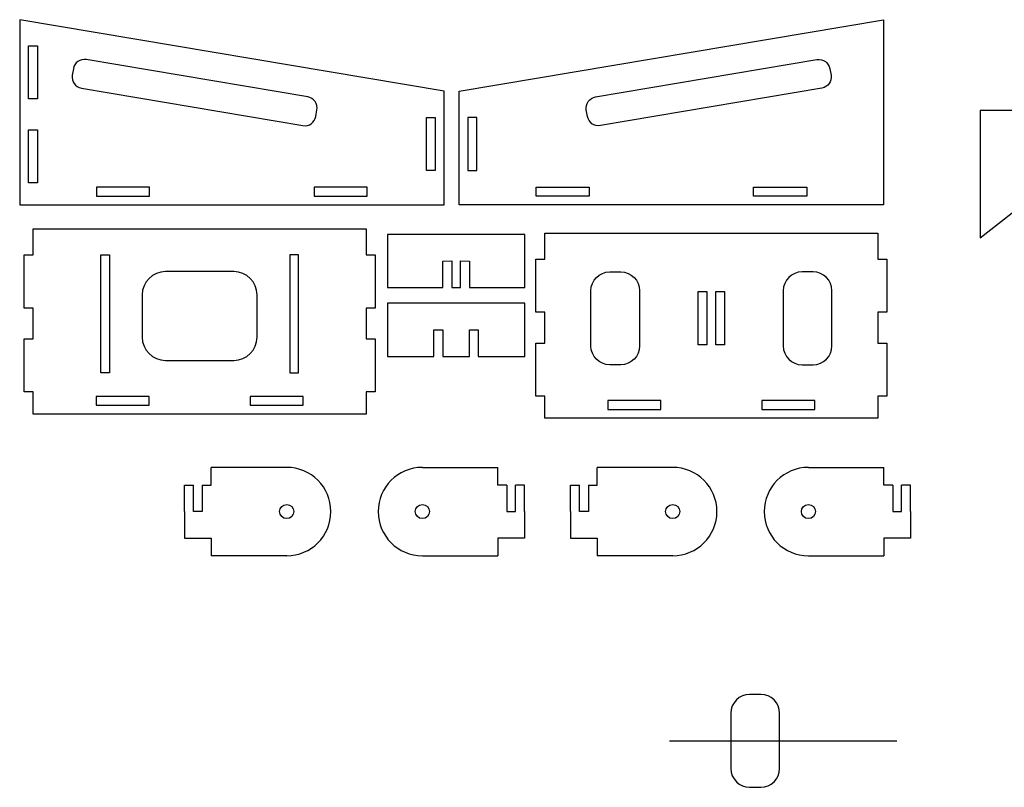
# Model space of a CAD drawing. Header units: centimetres. Extents: x -61 to 156, y -60 to 87.
# Tile 1 of 7: x -61 to -33, y -29 to -7. Entities that reach past the tile are written whole.
import ezdxf

# ---------------------------------------------------------------- set-up
doc = ezdxf.new("R2010")
doc.units = ezdxf.units.CM
doc.header["$MEASUREMENT"] = 0
doc.layers.get('0').update_dxf_attribs({"linetype": 'CONTINUOUS'})
doc.layers.add('CAMADA_1', color=7, linetype='CONTINUOUS')

msp = doc.modelspace()

# ---------------------------------------------------------------- linework, layer by layer
at = {"color": 2}
msp.add_line((-42.449, -27.497), (-36.023, -27.497), dxfattribs=at)
at = {"layer": 'CAMADA_1', "color": 7}
for p, q in [((-53.273, -19.763), (-55.409, -19.763)), ((-49.436, -19.763), (-47.301, -19.763)), ((-42.359, -19.763), (-44.494, -19.763)), ((-38.522, -19.763), (-36.387, -19.763)), ((-55.909, -21.013), (-55.909, -20.263)), ((-55.659, -20.263), (-55.659, -21.013)), ((-47.051, -20.263), (-47.051, -21.013)), ((-46.801, -21.013), (-46.801, -20.263)), ((-44.994, -21.013), (-44.994, -20.263)), ((-44.744, -20.263), (-44.744, -21.013)), ((-36.137, -20.263), (-36.137, -21.013)), ((-35.887, -21.013), (-35.887, -20.263)), ((-55.659, -21.013), (-55.909, -21.013)), ((-47.051, -21.013), (-46.801, -21.013)), ((-44.744, -21.013), (-44.994, -21.013)), ((-36.137, -21.013), (-35.887, -21.013)), ((-53.273, -22.263), (-55.409, -22.263)), ((-49.436, -22.263), (-47.301, -22.263)), ((-42.359, -22.263), (-44.494, -22.263)), ((-38.522, -22.263), (-36.387, -22.263))]:
    msp.add_line(p, q, dxfattribs=at)
for points in [[(-60.321, -9.345), (-60.571, -9.345), (-60.571, -7.845), (-60.321, -7.845), (-60.321, -9.345)], [(-49.071, -11.371), (-49.321, -11.371), (-49.321, -9.871), (-49.071, -9.871), (-49.071, -11.371)], [(-48.147, -11.371), (-47.897, -11.371), (-47.897, -9.871), (-48.147, -9.871), (-48.147, -11.371)], [(-60.321, -11.717), (-60.571, -11.717), (-60.571, -10.217), (-60.321, -10.217), (-60.321, -11.717)], [(-46.543, -13.176), (-48.483, -13.176), (-50.423, -13.176), (-50.423, -14.679), (-48.858, -14.679), (-48.858, -13.928), (-48.608, -13.926), (-48.608, -14.679), (-48.483, -14.679), (-48.358, -14.679), (-48.358, -13.926), (-48.108, -13.928), (-48.108, -14.679), (-46.543, -14.679)], [(-58.281, -17.091), (-58.531, -17.091), (-58.531, -13.757), (-58.281, -13.757), (-58.281, -17.091)], [(-53.186, -17.091), (-52.936, -17.091), (-52.936, -13.757), (-53.186, -13.757), (-53.186, -17.091)], [(-41.64, -14.794), (-41.39, -14.794), (-41.39, -16.297), (-41.64, -16.297)], [(-41.14, -14.794), (-40.89, -14.794), (-40.89, -16.297), (-41.14, -16.297)], [(-49.108, -15.874), (-48.858, -15.875), (-48.858, -16.627), (-48.108, -16.627), (-48.108, -15.874), (-47.858, -15.875), (-47.858, -16.627), (-46.543, -16.627), (-46.543, -15.124), (-48.483, -15.124), (-50.423, -15.124), (-50.423, -16.627), (-49.108, -16.627)]]:
    msp.add_lwpolyline(points, close=True, dxfattribs=at)
for centre in [(-53.273, -21.013), (-49.436, -21.013), (-42.359, -21.013), (-38.522, -21.013)]:
    msp.add_circle(centre, 0.2, dxfattribs=at)
for centre, start, end in [((-53.273, -21.013), 270, 90), ((-49.436, -21.013), 90, 270), ((-42.359, -21.013), 270, 90), ((-38.522, -21.013), 90, 270)]:
    msp.add_arc(centre, 1.25, start, end, dxfattribs=at)
for points, knots in [([(-60.821, -7.104), (-60.821, -7.104), (-48.821, -9.128), (-48.821, -9.128), (-48.821, -9.128), (-48.821, -9.128), (-48.821, -12.343), (-48.821, -12.343), (-48.821, -12.343), (-48.821, -12.343), (-60.821, -12.343), (-60.821, -12.343), (-60.821, -12.343), (-60.821, -12.343), (-60.821, -7.104), (-60.821, -7.104)], [0, 0, 0, 0, 0.2, 0.2, 0.2, 0.2, 0.4, 0.4, 0.4, 0.4, 0.6, 0.6, 0.6, 0.6, 1, 1, 1, 1]), ([(-36.397, -7.104), (-36.397, -7.104), (-48.397, -9.128), (-48.397, -9.128), (-48.397, -9.128), (-48.397, -9.128), (-48.397, -12.343), (-48.397, -12.343), (-48.397, -12.343), (-48.397, -12.343), (-36.397, -12.343), (-36.397, -12.343), (-36.397, -12.343), (-36.397, -12.343), (-36.397, -7.104), (-36.397, -7.104)], [0, 0, 0, 0, 0.2, 0.2, 0.2, 0.2, 0.4, 0.4, 0.4, 0.4, 0.6, 0.6, 0.6, 0.6, 1, 1, 1, 1]), ([(-58.938, -8.233), (-58.938, -8.233), (-52.677, -9.29), (-52.677, -9.29), (-52.677, -9.29), (-52.505, -9.32), (-52.388, -9.484), (-52.417, -9.656), (-52.417, -9.656), (-52.417, -9.656), (-52.448, -9.839), (-52.448, -9.839), (-52.448, -9.839), (-52.477, -10.011), (-52.641, -10.128), (-52.814, -10.099), (-52.814, -10.099), (-52.814, -10.099), (-59.075, -9.042), (-59.075, -9.042), (-59.075, -9.042), (-59.247, -9.013), (-59.364, -8.848), (-59.335, -8.676), (-59.335, -8.676), (-59.335, -8.676), (-59.304, -8.493), (-59.304, -8.493), (-59.304, -8.493), (-59.275, -8.321), (-59.111, -8.204), (-58.938, -8.233)], [0, 0, 0, 0, 0.111111, 0.111111, 0.111111, 0.111111, 0.222222, 0.222222, 0.222222, 0.222222, 0.333333, 0.333333, 0.333333, 0.333333, 0.444444, 0.444444, 0.444444, 0.444444, 0.555556, 0.555556, 0.555556, 0.555556, 0.666667, 0.666667, 0.666667, 0.666667, 0.777778, 0.777778, 0.777778, 0.777778, 1, 1, 1, 1]), ([(-38.28, -8.233), (-38.28, -8.233), (-44.541, -9.29), (-44.541, -9.29), (-44.541, -9.29), (-44.713, -9.32), (-44.83, -9.484), (-44.801, -9.656), (-44.801, -9.656), (-44.801, -9.656), (-44.77, -9.839), (-44.77, -9.839), (-44.77, -9.839), (-44.741, -10.011), (-44.577, -10.128), (-44.404, -10.099), (-44.404, -10.099), (-44.404, -10.099), (-38.143, -9.042), (-38.143, -9.042), (-38.143, -9.042), (-37.971, -9.013), (-37.854, -8.848), (-37.883, -8.676), (-37.883, -8.676), (-37.883, -8.676), (-37.914, -8.493), (-37.914, -8.493), (-37.914, -8.493), (-37.943, -8.321), (-38.107, -8.204), (-38.28, -8.233)], [0, 0, 0, 0, 0.111111, 0.111111, 0.111111, 0.111111, 0.222222, 0.222222, 0.222222, 0.222222, 0.333333, 0.333333, 0.333333, 0.333333, 0.444444, 0.444444, 0.444444, 0.444444, 0.555556, 0.555556, 0.555556, 0.555556, 0.666667, 0.666667, 0.666667, 0.666667, 0.777778, 0.777778, 0.777778, 0.777778, 1, 1, 1, 1]), ([(-33.663, -9.67), (-33.663, -9.67), (-29.055, -9.67), (-29.055, -9.67), (-29.055, -9.67), (-29.055, -9.67), (-33.663, -13.275), (-33.663, -13.275), (-33.663, -13.275), (-33.663, -13.275), (-33.663, -9.67), (-33.663, -9.67)], [0, 0, 0, 0, 0.25, 0.25, 0.25, 0.25, 0.5, 0.5, 0.5, 0.5, 1, 1, 1, 1]), ([(-58.647, -12.093), (-58.647, -12.093), (-58.647, -11.843), (-58.647, -11.843), (-58.647, -11.843), (-58.647, -11.843), (-57.147, -11.843), (-57.147, -11.843), (-57.147, -11.843), (-57.147, -11.843), (-57.147, -12.093), (-57.147, -12.093), (-57.147, -12.093), (-57.147, -12.093), (-58.647, -12.093), (-58.647, -12.093)], [0, 0, 0, 0, 0.2, 0.2, 0.2, 0.2, 0.4, 0.4, 0.4, 0.4, 0.6, 0.6, 0.6, 0.6, 1, 1, 1, 1]), ([(-52.495, -12.093), (-52.495, -12.093), (-52.495, -11.843), (-52.495, -11.843), (-52.495, -11.843), (-52.495, -11.843), (-50.995, -11.843), (-50.995, -11.843), (-50.995, -11.843), (-50.995, -11.843), (-50.995, -12.093), (-50.995, -12.093), (-50.995, -12.093), (-50.995, -12.093), (-52.495, -12.093), (-52.495, -12.093)], [0, 0, 0, 0, 0.2, 0.2, 0.2, 0.2, 0.4, 0.4, 0.4, 0.4, 0.6, 0.6, 0.6, 0.6, 1, 1, 1, 1]), ([(-44.723, -12.093), (-44.723, -12.093), (-44.723, -11.843), (-44.723, -11.843), (-44.723, -11.843), (-44.723, -11.843), (-46.223, -11.843), (-46.223, -11.843), (-46.223, -11.843), (-46.223, -11.843), (-46.223, -12.093), (-46.223, -12.093), (-46.223, -12.093), (-46.223, -12.093), (-44.723, -12.093), (-44.723, -12.093)], [0, 0, 0, 0, 0.2, 0.2, 0.2, 0.2, 0.4, 0.4, 0.4, 0.4, 0.6, 0.6, 0.6, 0.6, 1, 1, 1, 1]), ([(-38.571, -12.093), (-38.571, -12.093), (-38.571, -11.843), (-38.571, -11.843), (-38.571, -11.843), (-38.571, -11.843), (-40.071, -11.843), (-40.071, -11.843), (-40.071, -11.843), (-40.071, -11.843), (-40.071, -12.093), (-40.071, -12.093), (-40.071, -12.093), (-40.071, -12.093), (-38.571, -12.093), (-38.571, -12.093)], [0, 0, 0, 0, 0.2, 0.2, 0.2, 0.2, 0.4, 0.4, 0.4, 0.4, 0.6, 0.6, 0.6, 0.6, 1, 1, 1, 1]), ([(-60.443, -13.757), (-60.443, -13.757), (-60.443, -13.757), (-60.443, -13.016), (-60.443, -13.016)], [0.9047619, 0.9047619, 0.9047619, 0.9047619, 0.90476191, 1, 1, 1, 1]), ([(-51.024, -13.016), (-51.024, -13.016), (-51.024, -13.016), (-51.024, -13.757), (-51.024, -13.757)], [0.04761905, 0.04761905, 0.04761905, 0.04761905, 0.04761906, 0.0952381, 0.0952381, 0.0952381, 0.0952381]), ([(-45.974, -13.877), (-45.974, -13.877), (-45.974, -13.877), (-45.974, -13.136), (-45.974, -13.136)], [0.9047619, 0.9047619, 0.9047619, 0.9047619, 0.90476191, 1, 1, 1, 1]), ([(-36.555, -13.136), (-36.555, -13.136), (-36.555, -13.136), (-36.555, -13.877), (-36.555, -13.877)], [0.04761905, 0.04761905, 0.04761905, 0.04761905, 0.04761906, 0.0952381, 0.0952381, 0.0952381, 0.0952381]), ([(-60.693, -15.257), (-60.693, -15.257), (-60.693, -15.257), (-60.693, -13.757), (-60.693, -13.757)], [0.80952381, 0.80952381, 0.80952381, 0.80952381, 0.80952382, 0.85714286, 0.85714286, 0.85714286, 0.85714286]), ([(-60.693, -13.757), (-60.693, -13.757), (-60.693, -13.757), (-60.443, -13.757), (-60.443, -13.757)], [0.85714286, 0.85714286, 0.85714286, 0.85714286, 0.85714287, 0.9047619, 0.9047619, 0.9047619, 0.9047619]), ([(-51.024, -13.757), (-51.024, -13.757), (-51.024, -13.757), (-50.774, -13.757), (-50.774, -13.757)], [0.0952381, 0.0952381, 0.0952381, 0.0952381, 0.09523811, 0.14285714, 0.14285714, 0.14285714, 0.14285714]), ([(-50.774, -13.757), (-50.774, -13.757), (-50.774, -13.757), (-50.774, -15.257), (-50.774, -15.257)], [0.14285714, 0.14285714, 0.14285714, 0.14285714, 0.14285715, 0.19047619, 0.19047619, 0.19047619, 0.19047619]), ([(-46.224, -15.377), (-46.224, -15.377), (-46.224, -15.377), (-46.224, -13.877), (-46.224, -13.877)], [0.80952381, 0.80952381, 0.80952381, 0.80952381, 0.80952382, 0.85714286, 0.85714286, 0.85714286, 0.85714286]), ([(-46.224, -13.877), (-46.224, -13.877), (-46.224, -13.877), (-45.974, -13.877), (-45.974, -13.877)], [0.85714286, 0.85714286, 0.85714286, 0.85714286, 0.85714287, 0.9047619, 0.9047619, 0.9047619, 0.9047619]), ([(-36.555, -13.877), (-36.555, -13.877), (-36.555, -13.877), (-36.305, -13.877), (-36.305, -13.877)], [0.0952381, 0.0952381, 0.0952381, 0.0952381, 0.09523811, 0.14285714, 0.14285714, 0.14285714, 0.14285714]), ([(-36.305, -13.877), (-36.305, -13.877), (-36.305, -13.877), (-36.305, -15.377), (-36.305, -15.377)], [0.14285714, 0.14285714, 0.14285714, 0.14285714, 0.14285715, 0.19047619, 0.19047619, 0.19047619, 0.19047619]), ([(-56.7, -14.229), (-56.7, -14.229), (-54.767, -14.229), (-54.767, -14.229), (-54.767, -14.229), (-54.406, -14.229), (-54.11, -14.525), (-54.11, -14.887), (-54.11, -14.887), (-54.11, -14.887), (-54.11, -16.082), (-54.11, -16.082), (-54.11, -16.082), (-54.11, -16.444), (-54.406, -16.74), (-54.767, -16.74), (-54.767, -16.74), (-54.767, -16.74), (-56.7, -16.74), (-56.7, -16.74), (-56.7, -16.74), (-57.062, -16.74), (-57.358, -16.444), (-57.358, -16.082), (-57.358, -16.082), (-57.358, -16.082), (-57.358, -14.887), (-57.358, -14.887), (-57.358, -14.887), (-57.358, -14.525), (-57.062, -14.229), (-56.7, -14.229)], [0, 0, 0, 0, 0.111111, 0.111111, 0.111111, 0.111111, 0.222222, 0.222222, 0.222222, 0.222222, 0.333333, 0.333333, 0.333333, 0.333333, 0.444444, 0.444444, 0.444444, 0.444444, 0.555556, 0.555556, 0.555556, 0.555556, 0.666667, 0.666667, 0.666667, 0.666667, 0.777778, 0.777778, 0.777778, 0.777778, 1, 1, 1, 1]), ([(-43.826, -14.236), (-43.826, -14.236), (-43.826, -14.236), (-43.826, -14.236), (-43.826, -14.236), (-43.826, -14.236), (-43.967, -14.236), (-44.141, -14.236), (-44.141, -14.236), (-44.433, -14.236), (-44.672, -14.475), (-44.672, -14.768), (-44.672, -14.768), (-44.672, -16.331), (-44.672, -16.331), (-44.672, -16.331), (-44.672, -16.624), (-44.433, -16.863), (-44.141, -16.863), (-43.967, -16.863), (-43.826, -16.863), (-43.826, -16.863), (-43.826, -16.863), (-43.533, -16.863), (-43.294, -16.624), (-43.294, -16.331), (-43.294, -16.331), (-43.294, -16.331), (-43.294, -14.768), (-43.294, -14.768), (-43.294, -14.768), (-43.294, -14.475), (-43.533, -14.236), (-43.826, -14.236)], [0, 0, 0, 0, 0.0000011, 0.0000011, 0.0000011, 0.0000011, 0.0423641, 0.0423641, 0.0423641, 0.0423641, 0.2645863, 0.2645863, 0.2645863, 0.3756974, 0.3756974, 0.3756974, 0.3756975, 0.4868086, 0.4868086, 0.4868086, 0.5291716, 0.5291716, 0.5291716, 0.5291716, 0.6402827, 0.6402827, 0.6402827, 0.6402827, 0.7513938, 0.7513938, 0.7513938, 0.7513938, 0.8625049, 0.8625049, 0.8625049, 0.8625049]), ([(-38.703, -14.236), (-38.703, -14.236), (-38.703, -14.236), (-38.703, -14.236), (-38.703, -14.236), (-38.703, -14.236), (-38.562, -14.236), (-38.389, -14.236), (-38.389, -14.236), (-38.096, -14.236), (-37.857, -14.475), (-37.857, -14.768), (-37.857, -14.768), (-37.857, -16.331), (-37.857, -16.331), (-37.857, -16.331), (-37.857, -16.624), (-38.096, -16.863), (-38.389, -16.863), (-38.562, -16.863), (-38.703, -16.863), (-38.703, -16.863), (-38.703, -16.863), (-38.996, -16.863), (-39.235, -16.624), (-39.235, -16.331), (-39.235, -16.331), (-39.235, -16.331), (-39.235, -14.768), (-39.235, -14.768), (-39.235, -14.768), (-39.235, -14.475), (-38.996, -14.236), (-38.703, -14.236)], [0, 0, 0, 0, 0.0000011, 0.0000011, 0.0000011, 0.0000011, 0.0423641, 0.0423641, 0.0423641, 0.0423641, 0.2645863, 0.2645863, 0.2645863, 0.3756974, 0.3756974, 0.3756974, 0.3756975, 0.4868086, 0.4868086, 0.4868086, 0.5291716, 0.5291716, 0.5291716, 0.5291716, 0.6402827, 0.6402827, 0.6402827, 0.6402827, 0.7513938, 0.7513938, 0.7513938, 0.7513938, 0.8625049, 0.8625049, 0.8625049, 0.8625049]), ([(-60.443, -15.257), (-60.443, -15.257), (-60.443, -15.257), (-60.693, -15.257), (-60.693, -15.257)], [0.76190476, 0.76190476, 0.76190476, 0.76190476, 0.76190477, 0.80952381, 0.80952381, 0.80952381, 0.80952381]), ([(-60.443, -16.129), (-60.443, -16.129), (-60.443, -16.129), (-60.443, -15.257), (-60.443, -15.257)], [0.71428571, 0.71428571, 0.71428571, 0.71428571, 0.71428572, 0.76190476, 0.76190476, 0.76190476, 0.76190476]), ([(-50.774, -15.257), (-50.774, -15.257), (-50.774, -15.257), (-51.024, -15.257), (-51.024, -15.257)], [0.19047619, 0.19047619, 0.19047619, 0.19047619, 0.1904762, 0.23809524, 0.23809524, 0.23809524, 0.23809524]), ([(-51.024, -15.257), (-51.024, -15.257), (-51.024, -15.257), (-51.024, -16.129), (-51.024, -16.129)], [0.23809524, 0.23809524, 0.23809524, 0.23809524, 0.23809525, 0.28571429, 0.28571429, 0.28571429, 0.28571429]), ([(-45.974, -15.377), (-45.974, -15.377), (-45.974, -15.377), (-46.224, -15.377), (-46.224, -15.377)], [0.76190476, 0.76190476, 0.76190476, 0.76190476, 0.76190477, 0.80952381, 0.80952381, 0.80952381, 0.80952381]), ([(-45.974, -16.249), (-45.974, -16.249), (-45.974, -16.249), (-45.974, -15.377), (-45.974, -15.377)], [0.71428571, 0.71428571, 0.71428571, 0.71428571, 0.71428572, 0.76190476, 0.76190476, 0.76190476, 0.76190476]), ([(-36.305, -15.377), (-36.305, -15.377), (-36.305, -15.377), (-36.555, -15.377), (-36.555, -15.377)], [0.19047619, 0.19047619, 0.19047619, 0.19047619, 0.1904762, 0.23809524, 0.23809524, 0.23809524, 0.23809524]), ([(-36.555, -15.377), (-36.555, -15.377), (-36.555, -15.377), (-36.555, -16.249), (-36.555, -16.249)], [0.23809524, 0.23809524, 0.23809524, 0.23809524, 0.23809525, 0.28571429, 0.28571429, 0.28571429, 0.28571429]), ([(-60.693, -17.629), (-60.693, -17.629), (-60.693, -17.629), (-60.693, -16.129), (-60.693, -16.129)], [0.61904762, 0.61904762, 0.61904762, 0.61904762, 0.61904763, 0.66666667, 0.66666667, 0.66666667, 0.66666667]), ([(-60.693, -16.129), (-60.693, -16.129), (-60.693, -16.129), (-60.443, -16.129), (-60.443, -16.129)], [0.66666667, 0.66666667, 0.66666667, 0.66666667, 0.66666668, 0.71428571, 0.71428571, 0.71428571, 0.71428571]), ([(-51.024, -16.129), (-51.024, -16.129), (-51.024, -16.129), (-50.774, -16.129), (-50.774, -16.129)], [0.28571429, 0.28571429, 0.28571429, 0.28571429, 0.2857143, 0.33333333, 0.33333333, 0.33333333, 0.33333333]), ([(-50.774, -16.129), (-50.774, -16.129), (-50.774, -16.129), (-50.774, -17.629), (-50.774, -17.629)], [0.33333333, 0.33333333, 0.33333333, 0.33333333, 0.33333334, 0.38095238, 0.38095238, 0.38095238, 0.38095238]), ([(-46.224, -17.749), (-46.224, -17.749), (-46.224, -17.749), (-46.224, -16.249), (-46.224, -16.249)], [0.61904762, 0.61904762, 0.61904762, 0.61904762, 0.61904763, 0.66666667, 0.66666667, 0.66666667, 0.66666667]), ([(-46.224, -16.249), (-46.224, -16.249), (-46.224, -16.249), (-45.974, -16.249), (-45.974, -16.249)], [0.66666667, 0.66666667, 0.66666667, 0.66666667, 0.66666668, 0.71428571, 0.71428571, 0.71428571, 0.71428571]), ([(-36.555, -16.249), (-36.555, -16.249), (-36.555, -16.249), (-36.305, -16.249), (-36.305, -16.249)], [0.28571429, 0.28571429, 0.28571429, 0.28571429, 0.2857143, 0.33333333, 0.33333333, 0.33333333, 0.33333333]), ([(-36.305, -16.249), (-36.305, -16.249), (-36.305, -16.249), (-36.305, -17.749), (-36.305, -17.749)], [0.33333333, 0.33333333, 0.33333333, 0.33333333, 0.33333334, 0.38095238, 0.38095238, 0.38095238, 0.38095238]), ([(-60.443, -17.629), (-60.443, -17.629), (-60.443, -17.629), (-60.693, -17.629), (-60.693, -17.629)], [0.57142857, 0.57142857, 0.57142857, 0.57142857, 0.57142858, 0.61904762, 0.61904762, 0.61904762, 0.61904762]), ([(-60.443, -18.255), (-60.443, -18.255), (-60.443, -18.255), (-60.443, -17.629), (-60.443, -17.629)], [0.52380952, 0.52380952, 0.52380952, 0.52380952, 0.52380953, 0.57142857, 0.57142857, 0.57142857, 0.57142857]), ([(-58.66, -18.005), (-58.66, -18.005), (-58.66, -17.755), (-58.66, -17.755), (-58.66, -17.755), (-58.66, -17.755), (-57.16, -17.755), (-57.16, -17.755), (-57.16, -17.755), (-57.16, -17.755), (-57.16, -18.005), (-57.16, -18.005), (-57.16, -18.005), (-57.16, -18.005), (-58.66, -18.005), (-58.66, -18.005)], [0, 0, 0, 0, 0.2, 0.2, 0.2, 0.2, 0.4, 0.4, 0.4, 0.4, 0.6, 0.6, 0.6, 0.6, 1, 1, 1, 1]), ([(-54.308, -18.005), (-54.308, -18.005), (-54.308, -17.755), (-54.308, -17.755), (-54.308, -17.755), (-54.308, -17.755), (-52.808, -17.755), (-52.808, -17.755), (-52.808, -17.755), (-52.808, -17.755), (-52.808, -18.005), (-52.808, -18.005), (-52.808, -18.005), (-52.808, -18.005), (-54.308, -18.005), (-54.308, -18.005)], [0, 0, 0, 0, 0.2, 0.2, 0.2, 0.2, 0.4, 0.4, 0.4, 0.4, 0.6, 0.6, 0.6, 0.6, 1, 1, 1, 1]), ([(-50.774, -17.629), (-50.774, -17.629), (-50.774, -17.629), (-51.024, -17.629), (-51.024, -17.629)], [0.38095238, 0.38095238, 0.38095238, 0.38095238, 0.38095239, 0.42857143, 0.42857143, 0.42857143, 0.42857143]), ([(-51.024, -17.629), (-51.024, -17.629), (-51.024, -17.629), (-51.024, -18.255), (-51.024, -18.255)], [0.42857143, 0.42857143, 0.42857143, 0.42857143, 0.42857144, 0.47619048, 0.47619048, 0.47619048, 0.47619048]), ([(-45.974, -17.749), (-45.974, -17.749), (-45.974, -17.749), (-46.224, -17.749), (-46.224, -17.749)], [0.57142857, 0.57142857, 0.57142857, 0.57142857, 0.57142858, 0.61904762, 0.61904762, 0.61904762, 0.61904762]), ([(-45.974, -18.375), (-45.974, -18.375), (-45.974, -18.375), (-45.974, -17.749), (-45.974, -17.749)], [0.52380952, 0.52380952, 0.52380952, 0.52380952, 0.52380953, 0.57142857, 0.57142857, 0.57142857, 0.57142857]), ([(-36.305, -17.749), (-36.305, -17.749), (-36.305, -17.749), (-36.555, -17.749), (-36.555, -17.749)], [0.38095238, 0.38095238, 0.38095238, 0.38095238, 0.38095239, 0.42857143, 0.42857143, 0.42857143, 0.42857143]), ([(-36.555, -17.749), (-36.555, -17.749), (-36.555, -17.749), (-36.555, -18.375), (-36.555, -18.375)], [0.42857143, 0.42857143, 0.42857143, 0.42857143, 0.42857144, 0.47619048, 0.47619048, 0.47619048, 0.47619048]), ([(-44.19, -18.125), (-44.19, -18.125), (-44.19, -17.875), (-44.19, -17.875), (-44.19, -17.875), (-44.19, -17.875), (-42.69, -17.875), (-42.69, -17.875), (-42.69, -17.875), (-42.69, -17.875), (-42.69, -18.125), (-42.69, -18.125), (-42.69, -18.125), (-42.69, -18.125), (-44.19, -18.125), (-44.19, -18.125)], [0, 0, 0, 0, 0.2, 0.2, 0.2, 0.2, 0.4, 0.4, 0.4, 0.4, 0.6, 0.6, 0.6, 0.6, 1, 1, 1, 1]), ([(-39.838, -18.125), (-39.838, -18.125), (-39.838, -17.875), (-39.838, -17.875), (-39.838, -17.875), (-39.838, -17.875), (-38.338, -17.875), (-38.338, -17.875), (-38.338, -17.875), (-38.338, -17.875), (-38.338, -18.125), (-38.338, -18.125), (-38.338, -18.125), (-38.338, -18.125), (-39.838, -18.125), (-39.838, -18.125)], [0, 0, 0, 0, 0.2, 0.2, 0.2, 0.2, 0.4, 0.4, 0.4, 0.4, 0.6, 0.6, 0.6, 0.6, 1, 1, 1, 1]), ([(-51.024, -18.255), (-51.024, -18.255), (-51.024, -18.255), (-60.443, -18.255), (-60.443, -18.255)], [0.47619048, 0.47619048, 0.47619048, 0.47619048, 0.47619049, 0.52380952, 0.52380952, 0.52380952, 0.52380952]), ([(-36.555, -18.375), (-36.555, -18.375), (-36.555, -18.375), (-45.974, -18.375), (-45.974, -18.375)], [0.47619048, 0.47619048, 0.47619048, 0.47619048, 0.47619049, 0.52380952, 0.52380952, 0.52380952, 0.52380952]), ([(-55.409, -20.263), (-55.409, -20.263), (-55.409, -20.263), (-55.409, -20.026), (-55.409, -19.763)], [0.07692308, 0.07692308, 0.07692308, 0.07692308, 0.07692309, 0.1111587, 0.1111587, 0.1111587, 0.1111587]), ([(-47.301, -20.263), (-47.301, -20.263), (-47.301, -20.263), (-47.301, -20.026), (-47.301, -19.763)], [0.07692308, 0.07692308, 0.07692308, 0.07692308, 0.07692309, 0.1111587, 0.1111587, 0.1111587, 0.1111587]), ([(-44.494, -20.263), (-44.494, -20.263), (-44.494, -20.263), (-44.494, -20.026), (-44.494, -19.763)], [0.07692308, 0.07692308, 0.07692308, 0.07692308, 0.07692309, 0.1111587, 0.1111587, 0.1111587, 0.1111587]), ([(-36.387, -20.263), (-36.387, -20.263), (-36.387, -20.263), (-36.387, -20.026), (-36.387, -19.763)], [0.07692308, 0.07692308, 0.07692308, 0.07692308, 0.07692309, 0.1111587, 0.1111587, 0.1111587, 0.1111587]), ([(-55.409, -21.763), (-55.409, -21.763), (-55.409, -21.763), (-55.409, -22.03), (-55.409, -22.263)], [0.07692308, 0.07692308, 0.07692308, 0.07692308, 0.07692309, 0.12047301, 0.12047301, 0.12047301, 0.12047301]), ([(-47.301, -21.763), (-47.301, -21.763), (-47.301, -21.763), (-47.301, -22.03), (-47.301, -22.263)], [0.07692308, 0.07692308, 0.07692308, 0.07692308, 0.07692309, 0.12047301, 0.12047301, 0.12047301, 0.12047301]), ([(-44.494, -21.763), (-44.494, -21.763), (-44.494, -21.763), (-44.494, -22.03), (-44.494, -22.263)], [0.07692308, 0.07692308, 0.07692308, 0.07692308, 0.07692309, 0.12047301, 0.12047301, 0.12047301, 0.12047301]), ([(-36.387, -21.763), (-36.387, -21.763), (-36.387, -21.763), (-36.387, -22.03), (-36.387, -22.263)], [0.07692308, 0.07692308, 0.07692308, 0.07692308, 0.07692309, 0.12047301, 0.12047301, 0.12047301, 0.12047301]), ([(-40.183, -26.183), (-40.183, -26.183), (-40.183, -26.183), (-40.183, -26.183), (-40.183, -26.183), (-40.183, -26.183), (-40.042, -26.183), (-39.869, -26.183), (-39.869, -26.183), (-39.576, -26.183), (-39.337, -26.423), (-39.337, -26.715), (-39.337, -26.715), (-39.337, -28.279), (-39.337, -28.279), (-39.337, -28.279), (-39.337, -28.571), (-39.576, -28.81), (-39.869, -28.81), (-40.042, -28.81), (-40.183, -28.81), (-40.183, -28.81), (-40.183, -28.81), (-40.476, -28.81), (-40.715, -28.571), (-40.715, -28.279), (-40.715, -28.279), (-40.715, -28.279), (-40.715, -26.715), (-40.715, -26.715), (-40.715, -26.715), (-40.715, -26.423), (-40.476, -26.183), (-40.183, -26.183)], [0, 0, 0, 0, 0.0000011, 0.0000011, 0.0000011, 0.0000011, 0.0423641, 0.0423641, 0.0423641, 0.0423641, 0.2645863, 0.2645863, 0.2645863, 0.3756974, 0.3756974, 0.3756974, 0.3756975, 0.4868086, 0.4868086, 0.4868086, 0.5291716, 0.5291716, 0.5291716, 0.5291716, 0.6402827, 0.6402827, 0.6402827, 0.6402827, 0.7513938, 0.7513938, 0.7513938, 0.7513938, 0.8625049, 0.8625049, 0.8625049, 0.8625049])]:
    msp.add_open_spline(points, degree=3, knots=knots, dxfattribs=at)
for points in [[(-60.443, -13.016), (-60.443, -13.016), (-51.024, -13.016), (-51.024, -13.016)], [(-45.974, -13.136), (-45.974, -13.136), (-36.555, -13.136), (-36.555, -13.136)], [(-56.159, -20.263), (-56.159, -20.263), (-56.046, -20.263), (-55.909, -20.263)], [(-56.159, -21.013), (-56.159, -20.577), (-56.159, -20.263), (-56.159, -20.263)], [(-55.659, -20.263), (-55.521, -20.263), (-55.409, -20.263), (-55.409, -20.263)], [(-47.051, -20.263), (-47.189, -20.263), (-47.301, -20.263), (-47.301, -20.263)], [(-46.551, -20.263), (-46.551, -20.263), (-46.663, -20.263), (-46.801, -20.263)], [(-46.551, -21.013), (-46.551, -20.577), (-46.551, -20.263), (-46.551, -20.263)], [(-45.244, -20.263), (-45.244, -20.263), (-45.132, -20.263), (-44.994, -20.263)], [(-45.244, -21.013), (-45.244, -20.577), (-45.244, -20.263), (-45.244, -20.263)], [(-44.744, -20.263), (-44.607, -20.263), (-44.494, -20.263), (-44.494, -20.263)], [(-36.137, -20.263), (-36.274, -20.263), (-36.387, -20.263), (-36.387, -20.263)], [(-35.637, -20.263), (-35.637, -20.263), (-35.749, -20.263), (-35.887, -20.263)], [(-35.637, -21.013), (-35.637, -20.577), (-35.637, -20.263), (-35.637, -20.263)], [(-56.159, -21.013), (-56.159, -21.448), (-56.159, -21.763), (-56.159, -21.763)], [(-46.551, -21.013), (-46.551, -21.448), (-46.551, -21.763), (-46.551, -21.763)], [(-45.244, -21.013), (-45.244, -21.448), (-45.244, -21.763), (-45.244, -21.763)], [(-35.637, -21.013), (-35.637, -21.448), (-35.637, -21.763), (-35.637, -21.763)], [(-56.159, -21.763), (-56.159, -21.763), (-55.409, -21.763), (-55.409, -21.763)], [(-46.551, -21.763), (-46.551, -21.763), (-47.301, -21.763), (-47.301, -21.763)], [(-45.244, -21.763), (-45.244, -21.763), (-44.494, -21.763), (-44.494, -21.763)], [(-35.637, -21.763), (-35.637, -21.763), (-36.387, -21.763), (-36.387, -21.763)]]:
    msp.add_open_spline(points, degree=3, dxfattribs=at)

doc.saveas('drawing.dxf')
